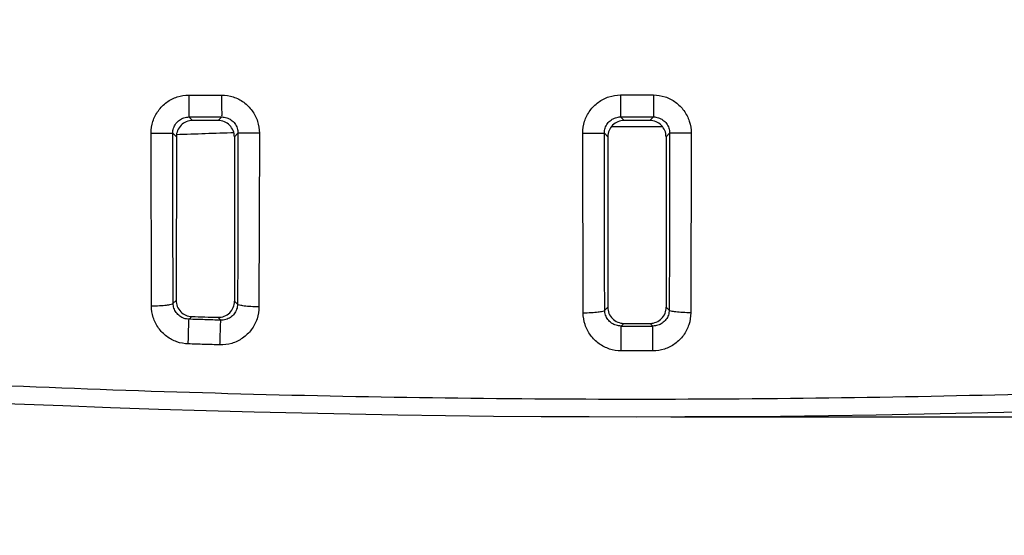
# Model space of a CAD drawing. Header units: inches. Extents: x 0 to 34, y 0 to 22.
# Tile 23 of 98: x 11.1 to 12.9, y 7.8 to 8.7. Entities that reach past the tile are written whole.
import ezdxf

# ---------------------------------------------------------------- set-up
doc = ezdxf.new("R2010")
doc.units = ezdxf.units.IN
doc.header["$LTSCALE"] = 1.87
doc.header["$MEASUREMENT"] = 0
doc.layers.get('0').update_dxf_attribs({"linetype": 'CONTINUOUS'})
doc.layers.add('DIMENSIONS', color=7, linetype='CONTINUOUS')
doc.styles.get("Standard").update_dxf_attribs({"font": 'txt', "width": 0.8})
doc.dimstyles.new('DIMSTYLE_1', dxfattribs={"dimtxt": 0.125, "dimasz": 0.18, "dimexe": 0.18, "dimexo": 0.0625, "dimgap": 0.09, "dimtad": 0, "dimtih": 1, "dimtoh": 1, "dimdec": 3, "dimzin": 4, "dimdsep": 46, "dimtxsty": 'STANDARD', "dimblk": '_FILLED', "dimblk1": '_FILLED', "dimblk2": '_FILLED', "dimcen": 0.09, "dimadec": 0, "dimazin": 0, "dimtp": 0.001, "dimtm": 0.001, "dimtfac": 1, "dimtdec": 3, "dimtofl": 0, "dimtmove": 0, "dimatfit": 3, "dimldrblk": '_FILLED', "dimfxl": 1, "dimtolj": 1, "dimtzin": 4, "dimarcsym": 0})

# ---------------------------------------------------------------- blocks, each defined once
blk = doc.blocks.new('_FILLED')
at = {"color": 0, "linetype": 'BYBLOCK'}
blk.add_solid([(0, 0), (-1, 0.174), (-1, -0.174)], dxfattribs=at)
blk = doc.blocks.new('*D10')
at = {"layer": 'DIMENSIONS', "color": 2, "linetype": 'CONTINUOUS'}
for p, q in [((14.2673, 10.0544), (16.8182, 10.0544)), ((16.6932, 10.0544), (16.6932, 9.2531)), ((16.6932, 7.9833), (16.6932, 9.0031)), ((12.2657, 7.9833), (16.8182, 7.9833))]:
    blk.add_line(p, q, dxfattribs=at)
at = {"layer": 'DIMENSIONS', "color": 2, "linetype": 'CONTINUOUS', "xscale": 0.18, "yscale": 0.18, "zscale": 0.18}
for p, rotation in [((16.6932, 10.0544), 90), ((16.6932, 7.9833), 270)]:
    blk.add_blockref('_FILLED', p, dxfattribs=dict(at, rotation=rotation))
at = {"layer": 'DIMENSIONS', "color": 2, "linetype": 'CONTINUOUS', "width": 0.8}
for s, p in [('[', (16.6557, 9.0656)), (']', (17.2557, 9.0656)), ('2.071', (16.0307, 9.0656)), ('52.61', (16.7557, 9.0656))]:
    blk.add_text(s, height=0.125, dxfattribs=at).set_placement(p)
blk = doc.blocks.new('*D11')
at = {"layer": 'DIMENSIONS', "color": 2, "linetype": 'CONTINUOUS'}
for p, q in [((13.4365, 9.9919), (13.4365, 6.6083)), ((14.2048, 9.9919), (14.2048, 6.6083)), ((13.4365, 6.7333), (13.1002, 6.7333)), ((14.2048, 6.7333), (14.5648, 6.7333))]:
    blk.add_line(p, q, dxfattribs=at)
at = {"layer": 'DIMENSIONS', "color": 2, "linetype": 'CONTINUOUS', "xscale": 0.18, "yscale": 0.18, "zscale": 0.18}
blk.add_blockref('_FILLED', (13.4365, 6.7333), dxfattribs=at)
at = {"layer": 'DIMENSIONS', "color": 2, "linetype": 'CONTINUOUS', "xscale": 0.18, "yscale": 0.18, "zscale": 0.18, "rotation": 180}
blk.add_blockref('_FILLED', (14.2048, 6.7333), dxfattribs=at)
at = {"layer": 'DIMENSIONS', "color": 2, "linetype": 'CONTINUOUS', "width": 0.8}
for s, p in [('.768', (11.8127, 6.6708)), ('[', (12.3377, 6.6708)), ('19.52', (12.4377, 6.6708)), (']', (12.9377, 6.6708))]:
    blk.add_text(s, height=0.125, dxfattribs=at).set_placement(p)

msp = doc.modelspace()

# ---------------------------------------------------------------- linework, layer by layer
at = {"color": 7, "linetype": 'CONTINUOUS'}
for p, q in [((12.1727, 8.58), (12.1727, 8.5393)), ((12.2337, 8.58), (12.2336, 8.5393)), ((11.3728, 8.5392), (11.3794, 8.5326)), ((11.4336, 8.5392), (11.4269, 8.5326)), ((12.1727, 8.5393), (12.1793, 8.5327)), ((12.2336, 8.5393), (12.227, 8.5327)), ((11.3032, 8.1889), (11.3025, 8.509)), ((11.3428, 8.5092), (11.3494, 8.5026)), ((11.4636, 8.5093), (11.457, 8.5026)), ((11.5033, 8.509), (11.5026, 8.1871)), ((12.1034, 8.1761), (12.1027, 8.5091)), ((12.1427, 8.5094), (12.1493, 8.5027)), ((12.2636, 8.5093), (12.257, 8.5027)), ((12.3037, 8.5091), (12.3029, 8.1761)), ((11.3494, 8.5026), (11.349, 8.1991)), ((11.457, 8.5026), (11.4573, 8.1977)), ((12.1493, 8.5027), (12.1489, 8.1866)), ((12.257, 8.5027), (12.2574, 8.1866)), ((11.3435, 8.1937), (11.349, 8.1991)), ((11.4629, 8.192), (11.4573, 8.1977)), ((12.1434, 8.1811), (12.1489, 8.1866)), ((12.2629, 8.1811), (12.2574, 8.1866)), ((11.3729, 8.1641), (11.3781, 8.1691)), ((11.4317, 8.1623), (11.4265, 8.1677)), ((12.1737, 8.1515), (12.1788, 8.1565)), ((12.1737, 8.1055), (12.1737, 8.1515)), ((12.1788, 8.1565), (12.2275, 8.1565)), ((12.2326, 8.1515), (12.2275, 8.1565)), ((12.2327, 8.1055), (12.2326, 8.1515))]:
    msp.add_line(p, q, dxfattribs=at)
for centre, radius, start, end in [((12.2032, -16.4791), 25, 91.7108, 91.95727), ((12.2032, -16.4791), 25, 89.89059, 90.10942), ((12.2032, 35.5208), 27.3694, 269.93838, 270.06163), ((12.2032, 35.5208), 27.5375, 264.09115, 275.90885)]:
    msp.add_arc(centre, radius, start, end, dxfattribs=at)
for points, knots in [([(11.3025, 8.509), (11.3025, 8.5164), (11.3049, 8.5314), (11.3151, 8.5515), (11.3308, 8.5674), (11.3506, 8.5776), (11.3653, 8.5799), (11.3725, 8.5799)], [0, 0, 0, 0, 0.202879, 0.404528, 0.604311, 0.802606, 1, 1, 1, 1]), ([(11.3725, 8.5799), (11.3826, 8.5799), (11.4029, 8.5799), (11.4232, 8.5799), (11.4333, 8.5799)], [0, 0, 0, 0, 0.5, 1, 1, 1, 1]), ([(11.3725, 8.5799), (11.3725, 8.5748), (11.3726, 8.5654), (11.3725, 8.553), (11.3729, 8.5445), (11.3726, 8.5403), (11.3728, 8.5392)], [0, 0, 0, 0, 0.373471, 0.693998, 0.913763, 1, 1, 1, 1]), ([(11.4333, 8.5799), (11.4406, 8.5799), (11.4552, 8.5776), (11.475, 8.5674), (11.4908, 8.5515), (11.501, 8.5314), (11.5033, 8.5165), (11.5033, 8.509)], [0, 0, 0, 0, 0.197952, 0.396196, 0.595756, 0.797072, 1, 1, 1, 1]), ([(11.4333, 8.5799), (11.4333, 8.5749), (11.4333, 8.5654), (11.4333, 8.553), (11.4336, 8.5445), (11.4333, 8.5404), (11.4336, 8.5392)], [0, 0, 0, 0, 0.373474, 0.694003, 0.913769, 1, 1, 1, 1]), ([(12.1027, 8.5091), (12.1027, 8.5165), (12.105, 8.5315), (12.1152, 8.5516), (12.131, 8.5675), (12.1508, 8.5777), (12.1654, 8.58), (12.1727, 8.58)], [0, 0, 0, 0, 0.202784, 0.404359, 0.604107, 0.802347, 1, 1, 1, 1]), ([(12.2337, 8.58), (12.2409, 8.58), (12.2556, 8.5777), (12.2754, 8.5675), (12.2911, 8.5516), (12.3013, 8.5315), (12.3037, 8.5166), (12.3037, 8.5091)], [0, 0, 0, 0, 0.197883, 0.396089, 0.595654, 0.797013, 1, 1, 1, 1]), ([(11.3428, 8.5092), (11.3428, 8.5124), (11.3438, 8.5187), (11.3482, 8.5272), (11.3549, 8.5339), (11.3634, 8.5382), (11.3697, 8.5392), (11.3728, 8.5392)], [0, 0, 0, 0, 0.201124, 0.402061, 0.601897, 0.801108, 1, 1, 1, 1]), ([(11.3794, 8.5326), (11.3755, 8.5326), (11.3676, 8.531), (11.3576, 8.5243), (11.351, 8.5144), (11.3494, 8.5065), (11.3494, 8.5026)], [0, 0, 0, 0, 0.250458, 0.500921, 0.750902, 1, 1, 1, 1]), ([(11.3728, 8.5392), (11.3829, 8.5392), (11.4032, 8.5392), (11.4234, 8.5392), (11.4336, 8.5392)], [0, 0, 0, 0, 0.500034, 1, 1, 1, 1]), ([(11.4269, 8.5326), (11.419, 8.5326), (11.4032, 8.5326), (11.3873, 8.5326), (11.3794, 8.5326)], [0, 0, 0, 0, 0.500001, 1, 1, 1, 1]), ([(11.457, 8.5026), (11.457, 8.5065), (11.4554, 8.5144), (11.4487, 8.5244), (11.4387, 8.531), (11.4308, 8.5326), (11.4269, 8.5326)], [0, 0, 0, 0, 0.250091, 0.500405, 0.750507, 1, 1, 1, 1]), ([(11.4336, 8.5392), (11.4367, 8.5392), (11.443, 8.5382), (11.4514, 8.534), (11.4582, 8.5273), (11.4626, 8.5187), (11.4636, 8.5124), (11.4636, 8.5093)], [0, 0, 0, 0, 0.199461, 0.398489, 0.597928, 0.798334, 1, 1, 1, 1]), ([(12.1427, 8.5094), (12.1427, 8.5125), (12.1437, 8.5188), (12.148, 8.5273), (12.1548, 8.534), (12.1633, 8.5383), (12.1696, 8.5393), (12.1727, 8.5393)], [0, 0, 0, 0, 0.201073, 0.401896, 0.601668, 0.800818, 1, 1, 1, 1]), ([(12.1793, 8.5327), (12.1754, 8.5327), (12.1675, 8.5311), (12.1575, 8.5244), (12.1509, 8.5145), (12.1493, 8.5066), (12.1493, 8.5027)], [0, 0, 0, 0, 0.250512, 0.500982, 0.750939, 1, 1, 1, 1]), ([(12.1727, 8.5393), (12.1828, 8.5393), (12.2032, 8.5393), (12.2235, 8.5393), (12.2336, 8.5393)], [0, 0, 0, 0, 0.500031, 1, 1, 1, 1]), ([(12.257, 8.5027), (12.257, 8.5066), (12.2555, 8.5145), (12.2488, 8.5245), (12.2388, 8.5311), (12.2309, 8.5327), (12.227, 8.5327)], [0, 0, 0, 0, 0.250132, 0.50047, 0.750564, 1, 1, 1, 1]), ([(12.2336, 8.5393), (12.2368, 8.5393), (12.243, 8.5383), (12.2515, 8.534), (12.2583, 8.5273), (12.2627, 8.5188), (12.2636, 8.5125), (12.2636, 8.5093)], [0, 0, 0, 0, 0.19935, 0.398326, 0.59778, 0.798254, 1, 1, 1, 1]), ([(11.3025, 8.509), (11.3076, 8.509), (11.3169, 8.509), (11.3292, 8.5089), (11.3375, 8.5092), (11.3417, 8.509), (11.3428, 8.5092)], [0, 0, 0, 0, 0.374277, 0.694634, 0.913955, 1, 1, 1, 1]), ([(11.3435, 8.1937), (11.3434, 8.2285), (11.3431, 8.2983), (11.3429, 8.4035), (11.3428, 8.4739), (11.3428, 8.5092)], [0, 0, 0, 0, 0.330536, 0.663833, 1, 1, 1, 1]), ([(11.4636, 8.5093), (11.4636, 8.4737), (11.4635, 8.4029), (11.4633, 8.2971), (11.463, 8.2269), (11.4629, 8.192)], [0, 0, 0, 0, 0.336112, 0.669446, 1, 1, 1, 1]), ([(11.5033, 8.509), (11.4983, 8.509), (11.4891, 8.5091), (11.477, 8.509), (11.4688, 8.5093), (11.4647, 8.5091), (11.4636, 8.5093)], [0, 0, 0, 0, 0.37524, 0.695385, 0.914172, 1, 1, 1, 1]), ([(12.1027, 8.5091), (12.1077, 8.5091), (12.1169, 8.5091), (12.1292, 8.5091), (12.1375, 8.5094), (12.1416, 8.5091), (12.1427, 8.5093)], [0, 0, 0, 0, 0.37476, 0.695011, 0.914064, 1, 1, 1, 1]), ([(12.1434, 8.1811), (12.1433, 8.2173), (12.143, 8.2899), (12.1428, 8.3993), (12.1427, 8.4726), (12.1427, 8.5094)], [0, 0, 0, 0, 0.330464, 0.663767, 1, 1, 1, 1]), ([(12.2636, 8.5093), (12.2636, 8.4725), (12.2636, 8.3993), (12.2633, 8.2899), (12.2631, 8.2173), (12.2629, 8.1811)], [0, 0, 0, 0, 0.33618, 0.669514, 1, 1, 1, 1]), ([(12.3037, 8.5091), (12.2987, 8.5091), (12.2894, 8.5091), (12.2772, 8.5091), (12.2689, 8.5094), (12.2648, 8.5091), (12.2636, 8.5093)], [0, 0, 0, 0, 0.374761, 0.695011, 0.914065, 1, 1, 1, 1]), ([(11.349, 8.1991), (11.349, 8.1953), (11.3505, 8.1875), (11.357, 8.1776), (11.3666, 8.1709), (11.3743, 8.1692), (11.3781, 8.1691)], [0, 0, 0, 0, 0.250726, 0.501166, 0.751073, 1, 1, 1, 1]), ([(11.4265, 8.1677), (11.4305, 8.1675), (11.4386, 8.1689), (11.4489, 8.1756), (11.4557, 8.1857), (11.4573, 8.1937), (11.4573, 8.1977)], [0, 0, 0, 0, 0.250288, 0.500445, 0.750352, 1, 1, 1, 1]), ([(11.3032, 8.1889), (11.3083, 8.1889), (11.3175, 8.1892), (11.3302, 8.19), (11.3378, 8.1915), (11.3431, 8.1925), (11.3435, 8.1937)], [0, 0, 0, 0, 0.368716, 0.685229, 0.904449, 1, 1, 1, 1]), ([(11.3714, 8.1183), (11.3643, 8.1185), (11.35, 8.1212), (11.3309, 8.1314), (11.3155, 8.1472), (11.3056, 8.167), (11.3033, 8.1816), (11.3032, 8.1889)], [0, 0, 0, 0, 0.196972, 0.395163, 0.595345, 0.797412, 1, 1, 1, 1]), ([(11.3729, 8.1641), (11.3698, 8.1642), (11.3637, 8.1653), (11.3555, 8.1696), (11.3489, 8.1762), (11.3446, 8.1845), (11.3435, 8.1907), (11.3435, 8.1937)], [0, 0, 0, 0, 0.198806, 0.398206, 0.598483, 0.799421, 1, 1, 1, 1]), ([(11.5026, 8.1871), (11.5026, 8.1795), (11.5001, 8.1643), (11.4894, 8.1439), (11.4729, 8.1281), (11.4526, 8.1183), (11.4376, 8.1163), (11.4303, 8.1165)], [0, 0, 0, 0, 0.203077, 0.405059, 0.605259, 0.803498, 1, 1, 1, 1]), ([(11.4629, 8.192), (11.4628, 8.1888), (11.4617, 8.1823), (11.4571, 8.1738), (11.45, 8.1672), (11.4412, 8.1631), (11.4348, 8.1623), (11.4317, 8.1623)], [0, 0, 0, 0, 0.201006, 0.401794, 0.602118, 0.801655, 1, 1, 1, 1]), ([(11.5026, 8.1871), (11.4976, 8.1871), (11.4885, 8.1874), (11.4759, 8.1882), (11.4685, 8.1898), (11.4632, 8.1907), (11.4629, 8.192)], [0, 0, 0, 0, 0.369532, 0.685756, 0.904458, 1, 1, 1, 1]), ([(12.1034, 8.1761), (12.1084, 8.1761), (12.1176, 8.1764), (12.1303, 8.1773), (12.1378, 8.1788), (12.1431, 8.1798), (12.1434, 8.1811)], [0, 0, 0, 0, 0.368752, 0.684865, 0.903828, 1, 1, 1, 1]), ([(12.1737, 8.1055), (12.1664, 8.1055), (12.1518, 8.1078), (12.1321, 8.1179), (12.1162, 8.1337), (12.1059, 8.1537), (12.1035, 8.1687), (12.1034, 8.1761)], [0, 0, 0, 0, 0.196957, 0.395134, 0.59532, 0.7974, 1, 1, 1, 1]), ([(12.1737, 8.1515), (12.1706, 8.1515), (12.1644, 8.1524), (12.1559, 8.1566), (12.149, 8.1632), (12.1445, 8.1717), (12.1435, 8.178), (12.1434, 8.1811)], [0, 0, 0, 0, 0.19884, 0.398283, 0.598585, 0.799494, 1, 1, 1, 1]), ([(12.1489, 8.1866), (12.1489, 8.1827), (12.1505, 8.1747), (12.1571, 8.1648), (12.1671, 8.1581), (12.1749, 8.1565), (12.1788, 8.1565)], [0, 0, 0, 0, 0.25075, 0.50112, 0.750929, 1, 1, 1, 1]), ([(12.2275, 8.1565), (12.2314, 8.1565), (12.2393, 8.1581), (12.2493, 8.1648), (12.2559, 8.1748), (12.2574, 8.1827), (12.2574, 8.1866)], [0, 0, 0, 0, 0.250154, 0.500352, 0.750344, 1, 1, 1, 1]), ([(12.2629, 8.1811), (12.2629, 8.178), (12.2618, 8.1717), (12.2573, 8.1632), (12.2504, 8.1566), (12.242, 8.1524), (12.2357, 8.1515), (12.2326, 8.1515)], [0, 0, 0, 0, 0.201066, 0.401897, 0.602216, 0.8016, 1, 1, 1, 1]), ([(12.3029, 8.1761), (12.3029, 8.1686), (12.3004, 8.1537), (12.2901, 8.1336), (12.2742, 8.1178), (12.2545, 8.1078), (12.2399, 8.1055), (12.2327, 8.1055)], [0, 0, 0, 0, 0.203099, 0.405089, 0.605281, 0.803391, 1, 1, 1, 1]), ([(12.3029, 8.1761), (12.2979, 8.1761), (12.2887, 8.1764), (12.2761, 8.1773), (12.2685, 8.1788), (12.2632, 8.1798), (12.2629, 8.1811)], [0, 0, 0, 0, 0.368752, 0.684865, 0.903828, 1, 1, 1, 1]), ([(9.3714, 8.1642), (9.4962, 8.1511), (9.7462, 8.1266), (10.122, 8.0951), (10.4991, 8.0687), (10.877, 8.0475), (11.2556, 8.0317), (11.6345, 8.0211), (12.0136, 8.0158), (12.3928, 8.0158), (12.7719, 8.0211), (13.1508, 8.0317), (13.5293, 8.0475), (13.9072, 8.0687), (14.2843, 8.0951), (14.6602, 8.1266), (14.9102, 8.1511), (15.0349, 8.1642)], [0, 0, 0, 0, 0.06631, 0.132812, 0.199446, 0.266168, 0.332946, 0.399757, 0.466584, 0.533416, 0.600244, 0.667054, 0.733832, 0.800554, 0.867189, 0.93369, 1, 1, 1, 1]), ([(11.3714, 8.1183), (11.3716, 8.1238), (11.3719, 8.1343), (11.3723, 8.1482), (11.3727, 8.1579), (11.3727, 8.1627), (11.3729, 8.1641)], [0, 0, 0, 0, 0.363744, 0.686329, 0.911502, 1, 1, 1, 1]), ([(11.4317, 8.1623), (11.4219, 8.1626), (11.4023, 8.1632), (11.3827, 8.1638), (11.3729, 8.1641)], [0, 0, 0, 0, 0.499997, 1, 1, 1, 1]), ([(11.3781, 8.1691), (11.3861, 8.1688), (11.4023, 8.1684), (11.4185, 8.1679), (11.4265, 8.1677)], [0, 0, 0, 0, 0.500001, 1, 1, 1, 1]), ([(11.4303, 8.1165), (11.4305, 8.1221), (11.4308, 8.1326), (11.4311, 8.1465), (11.4316, 8.1562), (11.4316, 8.161), (11.4317, 8.1623)], [0, 0, 0, 0, 0.363696, 0.68629, 0.911489, 1, 1, 1, 1]), ([(11.4303, 8.1165), (11.4205, 8.1168), (11.4008, 8.1174), (11.3812, 8.118), (11.3714, 8.1183)], [0, 0, 0, 0, 0.499976, 1, 1, 1, 1]), ([(12.2327, 8.1055), (12.2228, 8.1054), (12.2032, 8.1054), (12.1835, 8.1054), (12.1737, 8.1055)], [0, 0, 0, 0, 0.5, 1, 1, 1, 1])]:
    msp.add_open_spline(points, degree=3, knots=knots, dxfattribs=at)
for points in [[(12.1727, 8.58), (12.1828, 8.58), (12.2032, 8.58), (12.2235, 8.58), (12.2337, 8.58)], [(12.227, 8.5327), (12.2191, 8.5327), (12.2032, 8.5327), (12.1873, 8.5327), (12.1793, 8.5327)]]:
    msp.add_open_spline(points, degree=3, dxfattribs=at)

# ---------------------------------------------------------------- dimensions: what is measured, and where the dimension line sits
at = {"layer": 'DIMENSIONS', "color": 2, "linetype": 'CONTINUOUS'}
for base, p1, p2, angle, picture, middle in [((16.6932, 7.9833), (14.2673, 10.0544), (12.2657, 7.9833), 270, '*D10', (16.6932, 9.1281)), ((13.4365, 6.7333), (14.2048, 9.9919), (13.4365, 9.9919), 180, '*D11', (12.4252, 6.7333))]:
    dim = msp.add_linear_dim(base=base, p1=p1, p2=p2, angle=angle, dimstyle='DIMSTYLE_1', dxfattribs=at)
    dim.commit()
    dim.dimension.update_dxf_attribs({"geometry": picture, "text_midpoint": middle, "dimtype": 160})

doc.saveas('drawing.dxf')
